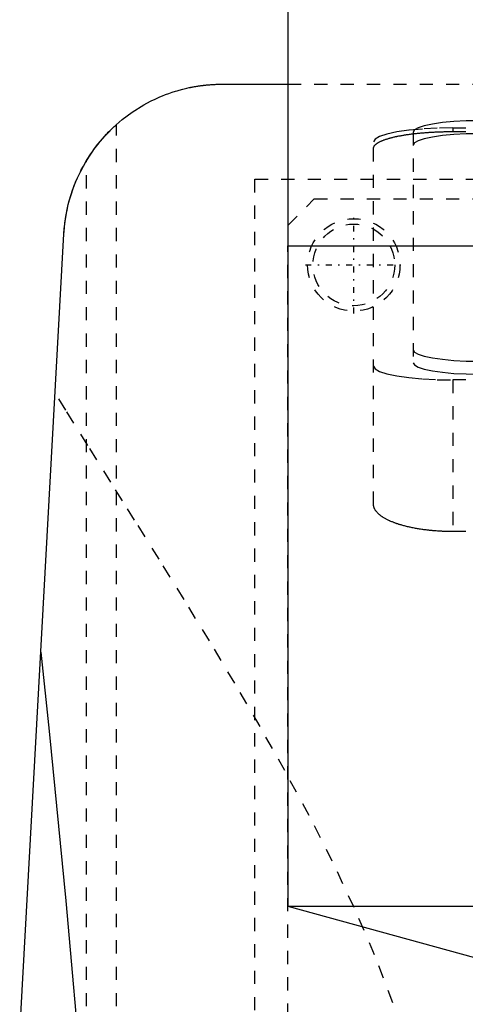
# Model space of a CAD drawing. Extents: x -125 to 125, y -123 to 447.
# Tile 6 of 10: x -65 to -32, y 249 to 323. Entities that reach past the tile are written whole.
import ezdxf

# ---------------------------------------------------------------- set-up
doc = ezdxf.new("R2010")
doc.units = 0
doc.linetypes.add('CENTER', pattern=[1.5, 0.45, -0.5, 0.05, -0.5])
doc.linetypes.add('DASHED', pattern=[2, 1, -1])
for name, color, linetype in [('AM_0', 7, 'CONTINUOUS'), ('AM_3', 7, 'DASHED'), ('AM_7', 7, 'CENTER')]:
    doc.layers.add(name, color=color, linetype=linetype)

msp = doc.modelspace()

# ---------------------------------------------------------------- linework, layer by layer
at = {"layer": 'AM_0', "color": 7, "linetype": 'CONTINUOUS'}
for p, q in [((-45, 356.3), (-45, 306.25)), ((-50, 318.5), (-45, 318.5)), ((-72.484, 116.6), (-61.982, 307.16)), ((-45, 306.25), (-45, 256.2)), ((-45, 306.25), (45, 306.25)), ((-45, 306.25), (0, 306.25)), ((-45, 256.2), (-22.5, 250)), ((-45, 256.2), (45, 256.2))]:
    msp.add_line(p, q, dxfattribs=at)
for points in [[(-61.982, 307.16, 0), (-61.956, 307.528, 0), (-61.869, 308.267, 0), (-61.735, 309.006, 0), (-61.651, 309.374, 0), (-61.554, 309.742, 0), (-61.323, 310.472, 0), (-61.044, 311.194, 0), (-60.714, 311.905, 0), (-60.332, 312.603, 0), (-59.898, 313.284, 0), (-59.661, 313.618, 0), (-59.409, 313.948, 0), (-58.862, 314.592, 0), (-58.251, 315.214, 0), (-57.568, 315.812, 0), (-56.802, 316.386, 0), (-55.928, 316.933, 0), (-55.412, 317.21, 0), (-55.319, 317.257, 0), (-55.126, 317.35, 0), (-54.925, 317.443, 0), (-54.822, 317.489, 0), (-54.716, 317.534, 0), (-54.498, 317.625, 0), (-54.271, 317.714, 0), (-54.033, 317.802, 0), (-53.786, 317.887, 0), (-53.528, 317.97, 0), (-53.394, 318.01, 0), (-53.257, 318.049, 0), (-52.973, 318.126, 0), (-52.673, 318.198, 0), (-52.49, 318.239, 0), (-52.437, 318.25, 0), (-52.383, 318.261, 0), (-52.355, 318.267, 0), (-52.327, 318.272, 0), (-52.271, 318.283, 0), (-52.213, 318.294, 0), (-52.154, 318.305, 0), (-52.094, 318.316, 0), (-52.032, 318.327, 0), (-52.001, 318.332, 0), (-51.97, 318.337, 0), (-51.906, 318.348, 0), (-51.841, 318.358, 0), (-51.775, 318.368, 0), (-51.708, 318.378, 0), (-51.641, 318.387, 0), (-51.606, 318.392, 0), (-51.572, 318.397, 0), (-51.502, 318.406, 0), (-51.431, 318.414, 0), (-51.395, 318.419, 0), (-51.359, 318.423, 0), (-51.287, 318.431, 0), (-51.213, 318.438, 0), (-51.176, 318.442, 0), (-51.139, 318.446, 0), (-51.064, 318.453, 0), (-50.988, 318.459, 0), (-50.912, 318.465, 0), (-50.835, 318.471, 0), (-50.757, 318.476, 0), (-50.718, 318.479, 0), (-50.679, 318.481, 0), (-50.6, 318.485, 0), (-50.521, 318.489, 0), (-50.441, 318.492, 0), (-50.362, 318.495, 0), (-50.281, 318.497, 0), (-50.241, 318.498, 0), (-50.201, 318.498, 0), (-50.121, 318.499, 0), (-50.04, 318.5, 0), (-50, 318.5, 0)], [(-60.267, 312.713, 0), (-60.178, 312.857, 0), (-59.993, 313.143, 0), (-59.802, 313.422, 0), (-59.706, 313.557, 0), (-59.609, 313.688, 0), (-59.419, 313.935, 0), (-59.237, 314.16, 0), (-59.067, 314.36, 0), (-58.91, 314.538, 0), (-58.759, 314.702, 0), (-58.687, 314.779, 0), (-58.617, 314.852, 0), (-58.485, 314.986, 0), (-58.366, 315.103, 0), (-58.263, 315.202, 0), (-58.175, 315.284, 0), (-58.105, 315.349, 0), (-58.077, 315.375, 0), (-58.053, 315.397, 0), (-58.019, 315.427, 0), (-58.002, 315.442, 0), (-58, 315.444, 0)], [(-61.982, 307.16, 0), (-61.972, 307.323, 0), (-61.945, 307.648, 0), (-61.909, 307.972, 0), (-61.888, 308.134, 0), (-61.865, 308.295, 0), (-61.812, 308.617, 0), (-61.75, 308.937, 0), (-61.679, 309.255, 0), (-61.6, 309.572, 0), (-61.512, 309.886, 0), (-61.465, 310.042, 0), (-61.416, 310.197, 0), (-61.312, 310.506, 0), (-61.199, 310.812, 0), (-61.077, 311.115, 0), (-60.948, 311.414, 0), (-60.81, 311.709, 0), (-60.738, 311.856, 0), (-60.665, 312.001, 0), (-60.511, 312.289, 0), (-60.35, 312.572, 0), (-60.267, 312.713, 0)], [(-63.73, 275.445, 0), (-63.093, 269.445, 0), (-61.836, 256.583, 0), (-60.603, 242.589, 0), (-59.995, 235.173, 0)]]:
    msp.add_polyline3d(points, dxfattribs=at)
at = {"layer": 'AM_3', "color": 6, "linetype": 'DASHED'}
for p, q in [((-45, 318.5), (45, 318.5)), ((-58, 116.6), (-58, 315.444)), ((-32.5, 315.182), (-32.5, 314.91)), ((-32.5, 315.182), (32.5, 315.182)), ((-35.5, 314.865), (-35.5, 297.383)), ((-32.5, 314.91), (32.5, 314.91)), ((-38.5, 286.634), (-38.5, 314.14)), ((-60.267, 116.6), (-60.267, 312.713)), ((-47.497, 311.3), (47.497, 311.3)), ((-47.497, 218.3), (-47.497, 311.3)), ((-45, 307.8), (-43, 309.8)), ((-43, 309.8), (44, 309.8)), ((-45, 221.8), (-45, 306.25)), ((-32.5, 296.081), (-32.5, 284.586)), ((32.5, 296.081), (-32.5, 296.081)), ((32.5, 284.586), (-32.5, 284.586))]:
    msp.add_line(p, q, dxfattribs=at)
for points in [[(-30.5, 315.733), (-31.475, 315.716), (-32.413, 315.667), (-33.278, 315.587), (-34.036, 315.479), (-34.657, 315.347), (-35.119, 315.197), (-35.404, 315.034), (-35.5, 314.865)], [(-32.5, 315.182), (-33.671, 315.162), (-34.796, 315.103), (-35.833, 315.007), (-36.743, 314.877), (-37.489, 314.719), (-38.043, 314.539), (-38.385, 314.344), (-38.5, 314.14)], [(-30.5, 314.748), (-31.475, 314.732), (-32.413, 314.682), (-33.278, 314.602), (-34.036, 314.494), (-34.657, 314.362), (-35.119, 314.212), (-35.404, 314.049), (-35.5, 313.88)], [(-35.5, 298.368), (-35.404, 298.199), (-35.119, 298.036), (-34.657, 297.886), (-34.036, 297.754), (-33.278, 297.646), (-32.413, 297.566), (-31.475, 297.517), (-30.5, 297.5)], [(-38.5, 297.123), (-38.385, 296.92), (-38.043, 296.724), (-37.489, 296.544), (-36.743, 296.386), (-35.833, 296.257), (-34.796, 296.16), (-33.671, 296.101), (-32.5, 296.081)], [(-35.5, 297.383), (-35.404, 297.214), (-35.119, 297.051), (-34.657, 296.901), (-34.036, 296.769), (-33.278, 296.662), (-32.413, 296.581), (-31.475, 296.532), (-30.5, 296.515)]]:
    msp.add_lwpolyline(points, dxfattribs=at)
for points in [[(-38.5, 313.644, 0), (-38.5, 313.653, 0), (-38.499, 313.671, 0), (-38.496, 313.689, 0), (-38.495, 313.699, 0), (-38.493, 313.708, 0), (-38.488, 313.726, 0), (-38.482, 313.744, 0), (-38.475, 313.762, 0), (-38.466, 313.781, 0), (-38.456, 313.799, 0), (-38.451, 313.808, 0), (-38.445, 313.818, 0), (-38.433, 313.836, 0), (-38.419, 313.854, 0), (-38.404, 313.873, 0), (-38.388, 313.891, 0), (-38.371, 313.909, 0), (-38.361, 313.919, 0), (-38.352, 313.928, 0), (-38.332, 313.946, 0), (-38.31, 313.964, 0), (-38.299, 313.973, 0), (-38.288, 313.982, 0), (-38.264, 314, 0), (-38.238, 314.018, 0), (-38.225, 314.027, 0), (-38.212, 314.036, 0), (-38.184, 314.054, 0), (-38.155, 314.072, 0), (-38.125, 314.09, 0), (-38.093, 314.107, 0), (-38.06, 314.125, 0), (-38.044, 314.134, 0), (-38.026, 314.142, 0), (-37.991, 314.16, 0), (-37.955, 314.177, 0), (-37.917, 314.194, 0), (-37.878, 314.211, 0), (-37.839, 314.227, 0), (-37.818, 314.236, 0), (-37.797, 314.244, 0), (-37.755, 314.26, 0), (-37.712, 314.277, 0), (-37.668, 314.293, 0), (-37.622, 314.309, 0), (-37.576, 314.325, 0), (-37.552, 314.332, 0), (-37.528, 314.34, 0), (-37.48, 314.356, 0), (-37.43, 314.371, 0), (-37.38, 314.386, 0), (-37.329, 314.401, 0), (-37.277, 314.415, 0), (-37.25, 314.423, 0), (-37.224, 314.43, 0), (-37.17, 314.444, 0), (-37.115, 314.458, 0), (-37.06, 314.472, 0), (-37.004, 314.485, 0), (-36.947, 314.499, 0), (-36.918, 314.505, 0), (-36.89, 314.512, 0), (-36.832, 314.525, 0), (-36.773, 314.537, 0), (-36.743, 314.544, 0), (-36.714, 314.55, 0), (-36.653, 314.562, 0), (-36.592, 314.574, 0), (-36.561, 314.58, 0), (-36.529, 314.586, 0), (-36.466, 314.598, 0), (-36.401, 314.61, 0), (-36.336, 314.621, 0), (-36.269, 314.633, 0), (-36.201, 314.644, 0), (-36.167, 314.65, 0), (-36.133, 314.655, 0), (-36.063, 314.666, 0), (-35.992, 314.677, 0), (-35.921, 314.687, 0), (-35.849, 314.697, 0), (-35.775, 314.708, 0), (-35.738, 314.713, 0), (-35.701, 314.718, 0), (-35.626, 314.727, 0), (-35.551, 314.737, 0), (-35.474, 314.746, 0), (-35.397, 314.755, 0), (-35.319, 314.764, 0), (-35.28, 314.768, 0), (-35.24, 314.772, 0), (-35.161, 314.781, 0), (-35.081, 314.789, 0), (-35.001, 314.796, 0), (-34.919, 314.804, 0), (-34.838, 314.811, 0), (-34.797, 314.815, 0), (-34.756, 314.818, 0), (-34.673, 314.825, 0), (-34.59, 314.832, 0), (-34.506, 314.838, 0), (-34.422, 314.844, 0), (-34.338, 314.85, 0), (-34.296, 314.853, 0), (-34.253, 314.855, 0), (-34.168, 314.861, 0), (-34.083, 314.866, 0), (-34.04, 314.868, 0), (-33.998, 314.87, 0), (-33.912, 314.875, 0), (-33.826, 314.879, 0), (-33.783, 314.881, 0), (-33.74, 314.883, 0), (-33.654, 314.887, 0), (-33.568, 314.89, 0), (-33.482, 314.893, 0), (-33.396, 314.896, 0), (-33.309, 314.898, 0), (-33.266, 314.9, 0), (-33.223, 314.901, 0), (-33.137, 314.903, 0), (-33.052, 314.904, 0), (-32.966, 314.906, 0), (-32.881, 314.907, 0), (-32.795, 314.908, 0), (-32.753, 314.909, 0), (-32.711, 314.909, 0), (-32.626, 314.909, 0), (-32.542, 314.91, 0), (-32.5, 314.91, 0)], [(-36.41, 247.014, 0), (-37.036, 248.859, 0), (-38.423, 252.5, 0), (-39.965, 256.079, 0), (-41.63, 259.599, 0), (-43.392, 263.06, 0), (-45.227, 266.464, 0), (-46.165, 268.143, 0), (-47.112, 269.808, 0), (-49.027, 273.088, 0), (-50.953, 276.298, 0), (-52.872, 279.435, 0), (-54.769, 282.491, 0), (-56.627, 285.461, 0), (-57.538, 286.912, 0), (-58.435, 288.339, 0), (-60.178, 291.119, 0), (-61.845, 293.794, 0), (-62.647, 295.09, 0)], [(-32.5, 284.586, 0), (-32.542, 284.586, 0), (-32.627, 284.587, 0), (-32.712, 284.587, 0), (-32.755, 284.588, 0), (-32.797, 284.589, 0), (-32.883, 284.59, 0), (-32.969, 284.593, 0), (-33.055, 284.595, 0), (-33.142, 284.598, 0), (-33.228, 284.601, 0), (-33.271, 284.603, 0), (-33.315, 284.605, 0), (-33.401, 284.61, 0), (-33.488, 284.614, 0), (-33.575, 284.62, 0), (-33.661, 284.625, 0), (-33.748, 284.631, 0), (-33.791, 284.635, 0), (-33.834, 284.638, 0), (-33.92, 284.645, 0), (-34.007, 284.653, 0), (-34.05, 284.656, 0), (-34.092, 284.66, 0), (-34.178, 284.669, 0), (-34.263, 284.678, 0), (-34.306, 284.682, 0), (-34.348, 284.687, 0), (-34.433, 284.697, 0), (-34.517, 284.707, 0), (-34.601, 284.717, 0), (-34.685, 284.728, 0), (-34.768, 284.74, 0), (-34.809, 284.746, 0), (-34.85, 284.751, 0), (-34.932, 284.764, 0), (-35.013, 284.776, 0), (-35.094, 284.789, 0), (-35.174, 284.803, 0), (-35.253, 284.817, 0), (-35.293, 284.824, 0), (-35.332, 284.831, 0), (-35.41, 284.846, 0), (-35.488, 284.861, 0), (-35.564, 284.876, 0), (-35.64, 284.892, 0), (-35.715, 284.908, 0), (-35.752, 284.916, 0), (-35.789, 284.924, 0), (-35.862, 284.941, 0), (-35.935, 284.958, 0), (-36.006, 284.976, 0), (-36.077, 284.993, 0), (-36.146, 285.011, 0), (-36.181, 285.021, 0), (-36.215, 285.03, 0), (-36.282, 285.048, 0), (-36.349, 285.067, 0), (-36.414, 285.086, 0), (-36.479, 285.106, 0), (-36.542, 285.125, 0), (-36.574, 285.135, 0), (-36.605, 285.145, 0), (-36.666, 285.165, 0), (-36.726, 285.185, 0), (-36.755, 285.195, 0), (-36.785, 285.205, 0), (-36.843, 285.226, 0), (-36.901, 285.247, 0), (-36.93, 285.258, 0), (-36.959, 285.269, 0), (-37.015, 285.291, 0), (-37.071, 285.313, 0), (-37.126, 285.335, 0), (-37.181, 285.358, 0), (-37.234, 285.381, 0), (-37.261, 285.393, 0), (-37.287, 285.405, 0), (-37.339, 285.429, 0), (-37.39, 285.453, 0), (-37.44, 285.477, 0), (-37.489, 285.502, 0), (-37.537, 285.527, 0), (-37.561, 285.54, 0), (-37.584, 285.552, 0), (-37.63, 285.578, 0), (-37.675, 285.604, 0), (-37.719, 285.63, 0), (-37.762, 285.656, 0), (-37.804, 285.682, 0), (-37.825, 285.696, 0), (-37.845, 285.709, 0), (-37.885, 285.736, 0), (-37.923, 285.763, 0), (-37.96, 285.791, 0), (-37.996, 285.818, 0), (-38.031, 285.846, 0), (-38.048, 285.86, 0), (-38.065, 285.874, 0), (-38.097, 285.902, 0), (-38.129, 285.93, 0), (-38.159, 285.958, 0), (-38.188, 285.987, 0), (-38.215, 286.015, 0), (-38.228, 286.029, 0), (-38.241, 286.044, 0), (-38.266, 286.073, 0), (-38.29, 286.101, 0), (-38.301, 286.116, 0), (-38.312, 286.13, 0), (-38.334, 286.159, 0), (-38.353, 286.188, 0), (-38.363, 286.203, 0), (-38.372, 286.217, 0), (-38.389, 286.246, 0), (-38.405, 286.275, 0), (-38.42, 286.304, 0), (-38.434, 286.333, 0), (-38.446, 286.362, 0), (-38.452, 286.377, 0), (-38.457, 286.391, 0), (-38.466, 286.42, 0), (-38.475, 286.449, 0), (-38.482, 286.478, 0), (-38.488, 286.506, 0), (-38.493, 286.535, 0), (-38.495, 286.549, 0), (-38.496, 286.563, 0), (-38.499, 286.592, 0), (-38.5, 286.62, 0), (-38.5, 286.634, 0)]]:
    msp.add_polyline3d(points, dxfattribs=at)
for radius in [3.5, 3.1]:
    msp.add_circle((-40, 304.8), radius, dxfattribs=at)
at = {"layer": 'AM_7', "color": 4, "linetype": 'CENTER'}
for p, q in [((-40, 301.125), (-40, 308.475)), ((-43.675, 304.8), (-36.325, 304.8))]:
    msp.add_line(p, q, dxfattribs=at)

doc.saveas('drawing.dxf')
